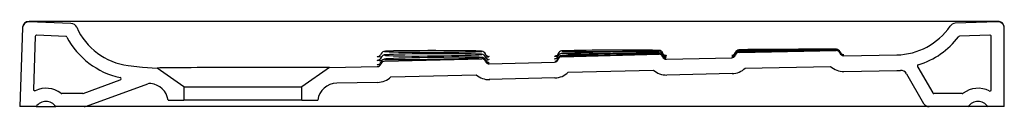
# Model space of a CAD drawing. Header units: millimetres. Extents: x 1084.906 to 1085.656, y 1464.489 to 1464.554.
import ezdxf

# ---------------------------------------------------------------- set-up
doc = ezdxf.new("R2010")
doc.units = ezdxf.units.MM
doc.layers.add('SANINDUSA', color=3, linetype='Continuous')

msp = doc.modelspace()

# ---------------------------------------------------------------- linework, layer by layer
at = {"layer": 'SANINDUSA', "lineweight": -2}
for p, q in [((1084.90766, 1464.54895), (1084.90555, 1464.48879)), ((1084.94462, 1464.5522), (1084.91283, 1464.55342)), ((1085.65037, 1464.5535), (1085.61814, 1464.55227)), ((1085.65555, 1464.48879), (1085.65555, 1464.54878)), ((1084.91743, 1464.54223), (1084.91602, 1464.50191)), ((1084.94063, 1464.54235), (1084.91846, 1464.5432)), ((1085.64452, 1464.54327), (1085.62146, 1464.54239)), ((1085.64555, 1464.50165), (1085.64555, 1464.54227)), ((1085.18349, 1464.52343), (1085.25748, 1464.52523)), ((1085.25752, 1464.52859), (1085.25703, 1464.5287)), ((1085.25749, 1464.52625), (1085.25705, 1464.52632)), ((1085.25755, 1464.53093), (1085.2571, 1464.53102)), ((1085.25721, 1464.5262), (1085.25749, 1464.52625)), ((1085.25724, 1464.53088), (1085.25755, 1464.53093)), ((1085.31847, 1464.52685), (1085.39248, 1464.52874)), ((1085.39251, 1464.53035), (1085.39215, 1464.53039)), ((1085.39253, 1464.53164), (1085.3922, 1464.53167)), ((1085.39249, 1464.5292), (1085.39222, 1464.52922)), ((1085.39231, 1464.53032), (1085.39251, 1464.53035)), ((1085.39235, 1464.53162), (1085.39253, 1464.53164)), ((1085.39235, 1464.52919), (1085.39249, 1464.5292)), ((1085.39823, 1464.52488), (1085.44792, 1464.526)), ((1085.45349, 1464.53012), (1085.5275, 1464.53152)), ((1085.53281, 1464.52851), (1085.53322, 1464.5285)), ((1085.53323, 1464.52762), (1085.57359, 1464.52824)), ((1085.03055, 1464.50393), (1085.01017, 1464.5182)), ((1085.14155, 1464.51863), (1085.12055, 1464.50393)), ((1085.14155, 1464.51863), (1085.17792, 1464.51931)), ((1085.26324, 1464.52138), (1085.31293, 1464.5227)), ((1085.45827, 1464.51821), (1085.52317, 1464.51944)), ((1085.58975, 1464.51884), (1085.60104, 1464.49929)), ((1085.1883, 1464.51154), (1085.25324, 1464.51312)), ((1085.32333, 1464.51497), (1085.38824, 1464.51663)), ((1085.57376, 1464.51624), (1085.57647, 1464.51634)), ((1085.58109, 1464.51384), (1085.59411, 1464.49129)), ((1084.95396, 1464.49885), (1084.98212, 1464.5091)), ((1084.95638, 1464.48909), (1085.00321, 1464.50613)), ((1085.03055, 1464.50393), (1085.12055, 1464.50393)), ((1085.03055, 1464.50393), (1085.03055, 1464.49379)), ((1085.12055, 1464.49379), (1085.12055, 1464.50393)), ((1084.95361, 1464.49879), (1084.93756, 1464.49879)), ((1085.62354, 1464.49879), (1085.6019, 1464.49879)), ((1084.91805, 1464.48879), (1084.90555, 1464.48879)), ((1084.91805, 1464.48879), (1084.93305, 1464.48879)), ((1084.95467, 1464.48879), (1084.93305, 1464.48879)), ((1084.99342, 1464.48879), (1084.95467, 1464.48879)), ((1085.05394, 1464.48879), (1084.99342, 1464.48879)), ((1085.01855, 1464.49379), (1085.03055, 1464.49379)), ((1085.12055, 1464.49379), (1085.03055, 1464.49379)), ((1085.19105, 1464.48879), (1085.05394, 1464.48879)), ((1085.12055, 1464.49379), (1085.13255, 1464.49379)), ((1085.32555, 1464.48879), (1085.19105, 1464.48879)), ((1085.57679, 1464.48879), (1085.32555, 1464.48879)), ((1085.59844, 1464.48879), (1085.57679, 1464.48879)), ((1085.62805, 1464.48879), (1085.59844, 1464.48879)), ((1085.63555, 1464.48879), (1085.62805, 1464.48879)), ((1085.64305, 1464.48879), (1085.63555, 1464.48879)), ((1085.65555, 1464.48879), (1085.64305, 1464.48879))]:
    msp.add_line(p, q, dxfattribs=at)
at = {"layer": 'SANINDUSA'}
for p, q in [((1085.31324, 1464.51071), (1085.26316, 1464.50938)), ((1085.44818, 1464.51401), (1085.3985, 1464.51288)), ((1085.17817, 1464.50731), (1085.14716, 1464.50673))]:
    msp.add_line(p, q, dxfattribs=at)
at = {"layer": 'SANINDUSA', "lineweight": -2, "flags": 128}
for points in [[(1085.65055, 1464.55378), (1085.48525, 1464.55366), (1085.29268, 1464.5536), (1085.10011, 1464.55365), (1084.91266, 1464.55378)], [(1085.52747, 1464.53247), (1085.52754, 1464.53247), (1085.52744, 1464.53247), (1085.52703, 1464.53249), (1085.52546, 1464.5325), (1085.52296, 1464.5325), (1085.51945, 1464.5325), (1085.51523, 1464.5325), (1085.51017, 1464.53249), (1085.50471, 1464.53248), (1085.49869, 1464.53246), (1085.4926, 1464.53244), (1085.48628, 1464.53241), (1085.48025, 1464.53238), (1085.47435, 1464.53234), (1085.46907, 1464.5323), (1085.46425, 1464.53225), (1085.4603, 1464.53221), (1085.45711, 1464.53216), (1085.45495, 1464.53211), (1085.45374, 1464.53207), (1085.45366, 1464.53206), (1085.45353, 1464.53204), (1085.45363, 1464.53203), (1085.45374, 1464.53202), (1085.45488, 1464.53199), (1085.45709, 1464.53197), (1085.46017, 1464.53196), (1085.46421, 1464.53196), (1085.46888, 1464.53197), (1085.4743, 1464.532), (1085.48003, 1464.53203), (1085.48623, 1464.53207), (1085.49237, 1464.53211), (1085.49863, 1464.53216), (1085.5045, 1464.53221), (1085.51013, 1464.53226), (1085.51505, 1464.53231), (1085.51941, 1464.53235), (1085.52285, 1464.53239), (1085.52544, 1464.53242), (1085.527, 1464.53245), (1085.52747, 1464.53247)], [(1085.17896, 1464.5267), (1085.17813, 1464.52678), (1085.17793, 1464.52689), (1085.17838, 1464.52696)], [(1085.18073, 1464.52605), (1085.18058, 1464.52562), (1085.18018, 1464.52503), (1085.17975, 1464.52464), (1085.17939, 1464.52441), (1085.17911, 1464.52428), (1085.17893, 1464.52422), (1085.17885, 1464.5242), (1085.17886, 1464.5242)], [(1085.181, 1464.52657), (1085.17937, 1464.52666), (1085.17896, 1464.5267)], [(1085.18457, 1464.5251), (1085.18372, 1464.525), (1085.18351, 1464.52492), (1085.18371, 1464.52484), (1085.18397, 1464.52481)], [(1085.1847, 1464.52825), (1085.18376, 1464.52813), (1085.18354, 1464.52803), (1085.18374, 1464.52794), (1085.18417, 1464.52788)], [(1085.18444, 1464.53098), (1085.18377, 1464.53093), (1085.18356, 1464.53086), (1085.18376, 1464.53079), (1085.18397, 1464.53077)], [(1085.18397, 1464.53077), (1085.1849, 1464.53068), (1085.1871, 1464.53057), (1085.19018, 1464.53046), (1085.19421, 1464.53037), (1085.19887, 1464.5303), (1085.20429, 1464.53024), (1085.21002, 1464.5302), (1085.21621, 1464.53019), (1085.22235, 1464.5302), (1085.22861, 1464.53023), (1085.23448, 1464.53028), (1085.24011, 1464.53035), (1085.24504, 1464.53044), (1085.2494, 1464.53053), (1085.25284, 1464.53063), (1085.25544, 1464.53073), (1085.257, 1464.53083), (1085.25724, 1464.53088)], [(1085.18397, 1464.52481), (1085.18484, 1464.52474), (1085.18703, 1464.52466), (1085.1901, 1464.52461), (1085.19413, 1464.5246), (1085.19879, 1464.52462), (1085.20421, 1464.52467), (1085.20993, 1464.52475), (1085.21612, 1464.52486), (1085.22226, 1464.52498), (1085.22853, 1464.52513), (1085.2344, 1464.52528), (1085.24003, 1464.52544), (1085.24496, 1464.5256), (1085.24933, 1464.52575), (1085.25277, 1464.5259), (1085.25538, 1464.52603), (1085.25695, 1464.52615), (1085.25721, 1464.5262)], [(1085.18417, 1464.52788), (1085.18487, 1464.52779), (1085.18707, 1464.52766), (1085.19014, 1464.52754), (1085.19417, 1464.52745), (1085.19882, 1464.52739), (1085.20424, 1464.52736), (1085.20996, 1464.52736), (1085.21615, 1464.52739), (1085.22229, 1464.52745), (1085.22855, 1464.52753), (1085.23442, 1464.52764), (1085.24006, 1464.52776), (1085.24499, 1464.52789), (1085.24936, 1464.52804), (1085.2528, 1464.52818), (1085.25541, 1464.52832), (1085.25696, 1464.52846)], [(1085.2571, 1464.53102), (1085.25704, 1464.53103), (1085.25548, 1464.53112), (1085.25298, 1464.53119), (1085.24947, 1464.53127), (1085.24526, 1464.53133), (1085.24021, 1464.53137), (1085.23475, 1464.53141), (1085.22873, 1464.53143), (1085.22264, 1464.53144), (1085.21633, 1464.53144), (1085.2103, 1464.53142), (1085.2044, 1464.53139), (1085.19911, 1464.53135), (1085.19429, 1464.53129), (1085.19034, 1464.53121), (1085.18715, 1464.53113), (1085.18498, 1464.53103), (1085.18444, 1464.53098)], [(1085.25705, 1464.52632), (1085.25699, 1464.52633), (1085.25544, 1464.52639), (1085.25294, 1464.52643), (1085.24945, 1464.52646), (1085.24524, 1464.52646), (1085.24019, 1464.52644), (1085.23474, 1464.5264), (1085.22872, 1464.52634), (1085.22263, 1464.52626), (1085.21631, 1464.52616), (1085.21029, 1464.52605), (1085.20438, 1464.52591), (1085.19909, 1464.52577), (1085.19427, 1464.52562), (1085.19031, 1464.52546), (1085.18711, 1464.5253), (1085.18494, 1464.52515), (1085.18457, 1464.5251)], [(1085.25703, 1464.5287), (1085.25702, 1464.5287), (1085.25547, 1464.5288), (1085.25297, 1464.52889), (1085.24948, 1464.52897), (1085.24527, 1464.52902), (1085.24022, 1464.52906), (1085.23477, 1464.52908), (1085.22875, 1464.52909), (1085.22266, 1464.52907), (1085.21635, 1464.52903), (1085.21032, 1464.52898), (1085.20442, 1464.5289), (1085.19913, 1464.52881), (1085.1943, 1464.5287), (1085.19034, 1464.52857), (1085.18715, 1464.52843), (1085.18497, 1464.52828), (1085.1847, 1464.52825)], [(1085.25696, 1464.52846), (1085.25698, 1464.52846), (1085.25752, 1464.52859)], [(1085.2624, 1464.52478), (1085.26241, 1464.52477), (1085.26231, 1464.5248), (1085.2621, 1464.52486), (1085.26177, 1464.52501), (1085.26132, 1464.52529), (1085.26082, 1464.52578), (1085.26039, 1464.5265), (1085.26031, 1464.52681)], [(1085.2625, 1464.52705), (1085.26251, 1464.52705), (1085.26241, 1464.52707), (1085.26222, 1464.52712), (1085.2619, 1464.52725), (1085.26147, 1464.52749), (1085.26096, 1464.52794), (1085.26049, 1464.52861), (1085.26035, 1464.52905)], [(1085.26321, 1464.52695), (1085.2632, 1464.52694), (1085.26259, 1464.52684)], [(1085.31314, 1464.5271), (1085.31293, 1464.52718), (1085.31321, 1464.52721)], [(1085.31384, 1464.52513), (1085.31315, 1464.52518), (1085.31294, 1464.52527), (1085.31328, 1464.52532)], [(1085.3156, 1464.52698), (1085.31437, 1464.52702), (1085.31314, 1464.5271)], [(1085.31328, 1464.52532), (1085.3136, 1464.52537), (1085.3138, 1464.52539)], [(1085.31573, 1464.52919), (1085.31568, 1464.52898), (1085.31529, 1464.52832), (1085.31484, 1464.52786), (1085.3144, 1464.52756), (1085.31405, 1464.52739), (1085.31381, 1464.5273), (1085.31363, 1464.52726), (1085.31354, 1464.52724), (1085.31355, 1464.52724)], [(1085.31552, 1464.52506), (1085.31438, 1464.5251), (1085.31384, 1464.52513)], [(1085.31867, 1464.52762), (1085.31849, 1464.52758), (1085.31865, 1464.52755)], [(1085.31924, 1464.52943), (1085.31873, 1464.52938), (1085.31851, 1464.52932), (1085.31871, 1464.52927), (1085.31881, 1464.52926)], [(1085.31875, 1464.53124), (1085.31854, 1464.53119), (1085.31874, 1464.53114), (1085.31878, 1464.53114)], [(1085.31881, 1464.52926), (1085.31985, 1464.52919), (1085.32205, 1464.52914), (1085.32512, 1464.5291), (1085.32916, 1464.5291), (1085.33382, 1464.52912), (1085.33924, 1464.52916), (1085.34497, 1464.52922), (1085.35116, 1464.52931), (1085.3573, 1464.52941), (1085.36357, 1464.52952), (1085.36944, 1464.52964), (1085.37507, 1464.52976), (1085.38, 1464.52988), (1085.38437, 1464.52999), (1085.3878, 1464.5301), (1085.39041, 1464.5302), (1085.39197, 1464.53028), (1085.39231, 1464.53032)], [(1085.39769, 1464.52648), (1085.3977, 1464.52648), (1085.39762, 1464.52649), (1085.39744, 1464.52653), (1085.39717, 1464.5266), (1085.39678, 1464.52677), (1085.39624, 1464.52712), (1085.39573, 1464.52767), (1085.39535, 1464.52839)], [(1085.39772, 1464.52772), (1085.39772, 1464.52772), (1085.39766, 1464.52773), (1085.39747, 1464.52777), (1085.39722, 1464.52784), (1085.39684, 1464.52799), (1085.39631, 1464.52832), (1085.39579, 1464.52885), (1085.39537, 1464.52959), (1085.39536, 1464.52964)], [(1085.39687, 1464.52537), (1085.39736, 1464.52536), (1085.39773, 1464.52535), (1085.39781, 1464.52535), (1085.39776, 1464.52535), (1085.39758, 1464.52538), (1085.39731, 1464.52544), (1085.39694, 1464.52557), (1085.39639, 1464.52589), (1085.39587, 1464.52636), (1085.39564, 1464.52671)], [(1085.39778, 1464.52763), (1085.39744, 1464.5276), (1085.39585, 1464.52754)], [(1085.39776, 1464.52637), (1085.39745, 1464.52634), (1085.39597, 1464.52627)], [(1085.39822, 1464.52643), (1085.39821, 1464.52642), (1085.39776, 1464.52637)], [(1085.39822, 1464.52768), (1085.39821, 1464.52767), (1085.39778, 1464.52763)], [(1085.44909, 1464.5263), (1085.44815, 1464.5263), (1085.44808, 1464.52631)], [(1085.52744, 1464.53167), (1085.527, 1464.53168), (1085.52543, 1464.53167), (1085.52293, 1464.53164), (1085.51942, 1464.53161), (1085.51519, 1464.53156), (1085.51014, 1464.53149), (1085.50468, 1464.53142), (1085.49865, 1464.53134), (1085.49256, 1464.53125), (1085.48624, 1464.53115), (1085.48021, 1464.53104), (1085.47431, 1464.53094), (1085.46903, 1464.53084), (1085.46421, 1464.53073), (1085.46026, 1464.53064), (1085.45707, 1464.53056), (1085.45491, 1464.53049), (1085.45371, 1464.53044), (1085.45359, 1464.53043), (1085.4535, 1464.53042), (1085.45357, 1464.53042)], [(1085.52745, 1464.53204), (1085.52752, 1464.53204), (1085.52741, 1464.53205), (1085.52702, 1464.53206), (1085.52545, 1464.53207), (1085.52294, 1464.53206), (1085.51943, 1464.53205), (1085.51521, 1464.53202), (1085.51016, 1464.53199), (1085.5047, 1464.53195), (1085.49867, 1464.5319), (1085.49259, 1464.53184), (1085.48627, 1464.53178), (1085.48024, 1464.53171), (1085.47434, 1464.53163), (1085.46905, 1464.53156), (1085.46423, 1464.53148), (1085.46029, 1464.5314), (1085.45709, 1464.53133), (1085.45493, 1464.53127), (1085.45372, 1464.53121), (1085.45364, 1464.5312), (1085.45352, 1464.53118), (1085.45361, 1464.53117), (1085.45372, 1464.53116), (1085.45486, 1464.53113), (1085.45707, 1464.53112), (1085.46015, 1464.53113), (1085.46419, 1464.53116), (1085.46886, 1464.5312), (1085.47428, 1464.53126), (1085.48001, 1464.53132), (1085.4862, 1464.5314), (1085.49235, 1464.53148), (1085.49861, 1464.53157), (1085.50448, 1464.53165), (1085.51011, 1464.53173), (1085.51503, 1464.53181), (1085.5194, 1464.53188), (1085.52283, 1464.53193), (1085.52543, 1464.53198), (1085.52698, 1464.53202), (1085.52745, 1464.53204)], [(1085.53321, 1464.5281), (1085.53244, 1464.52807), (1085.53186, 1464.52806)], [(1085.53283, 1464.52811), (1085.53322, 1464.5281), (1085.53321, 1464.5281)], [(1084.98807, 1464.5201), (1084.99909, 1464.51891), (1085.01017, 1464.5182)], [(1085.14155, 1464.51863), (1085.14093, 1464.51863), (1085.13901, 1464.51863), (1085.13729, 1464.51863), (1085.13513, 1464.51863), (1085.1325, 1464.51863), (1085.12943, 1464.51863), (1085.12609, 1464.51863), (1085.12238, 1464.51863), (1085.11825, 1464.51862), (1085.11378, 1464.51862), (1085.1092, 1464.51862), (1085.10436, 1464.51862), (1085.0992, 1464.51861), (1085.09384, 1464.51861), (1085.08853, 1464.5186), (1085.08311, 1464.5186), (1085.07751, 1464.51859), (1085.07185, 1464.51858), (1085.06643, 1464.51857), (1085.06104, 1464.51856), (1085.05563, 1464.51855), (1085.05034, 1464.51854), (1085.04542, 1464.51852), (1085.04068, 1464.5185), (1085.03608, 1464.51848), (1085.03175, 1464.51846), (1085.02789, 1464.51843), (1085.02434, 1464.51841), (1085.02108, 1464.51837), (1085.01819, 1464.51834), (1085.01582, 1464.51831), (1085.01383, 1464.51828), (1085.01224, 1464.51825), (1085.01109, 1464.51822), (1085.0104, 1464.51821), (1085.01017, 1464.5182)], [(1085.17927, 1464.52375), (1085.17814, 1464.5239), (1085.17793, 1464.52405), (1085.17858, 1464.5242), (1085.17885, 1464.52423)], [(1085.18028, 1464.52059), (1085.1794, 1464.52063), (1085.17815, 1464.52074), (1085.17794, 1464.52087), (1085.17812, 1464.52091)], [(1085.1811, 1464.52362), (1085.17938, 1464.52373), (1085.17927, 1464.52375)], [(1085.26254, 1464.52245), (1085.26255, 1464.52245), (1085.26245, 1464.52247), (1085.26227, 1464.52251), (1085.26196, 1464.52262), (1085.26153, 1464.52285), (1085.26101, 1464.52326), (1085.26052, 1464.52391), (1085.26033, 1464.5244)], [(1085.26246, 1464.52247), (1085.26269, 1464.52246), (1085.26323, 1464.52237)], [(1085.26322, 1464.52465), (1085.26321, 1464.52463), (1085.26253, 1464.5245)], [(1085.53342, 1464.51562), (1085.57376, 1464.51624)], [(1085.00551, 1464.5064), (1085.00383, 1464.50631), (1085.00321, 1464.50613)]]:
    msp.add_lwpolyline(points, dxfattribs=at)
at = {"layer": 'SANINDUSA', "lineweight": -2}
for centre, radius, start, end in [((1084.91264, 1464.54842), 0.005, 87.75252, 178), ((1084.91265, 1464.54878), 0.005, 89.94997, 177.99999), ((1084.94442, 1464.54721), 0.005, 24.09933, 87.87418), ((1084.99464, 1464.56968), 0.05002, 204.1076, 262.45873), ((1085.57288, 1464.57823), 0.05, 270.81543, 325.74024), ((1085.61834, 1464.54727), 0.005, 92.13238, 145.74085), ((1085.65055, 1464.5485), 0.005, 0, 92.2553), ((1085.65055, 1464.54878), 0.005, 0.00001, 90.05032), ((1084.91843, 1464.5422), 0.001, 87.81276, 178), ((1084.9406, 1464.54135), 0.001, 27.6658, 87.81276), ((1084.99464, 1464.56968), 0.06002, 207.6658, 257.83249), ((1085.57288, 1464.57823), 0.06, 286.6377, 322.84146), ((1085.6215, 1464.54139), 0.001, 92.19441, 142.84146), ((1085.64455, 1464.54227), 0.001, 0, 92.19441), ((1085.17808, 1464.52971), 0.00279, 282.22815, 342.67541), ((1085.18404, 1464.52151), 0.00358, 87.02757, 157.10662), ((1085.18408, 1464.52466), 0.00359, 85.42748, 157.35567), ((1085.18387, 1464.52764), 0.00335, 86.20666, 158.24054), ((1085.2574, 1464.52317), 0.00314, 21.26868, 90.07094), ((1085.25732, 1464.52544), 0.00324, 21.35958, 88.5108), ((1085.25737, 1464.52782), 0.00318, 20.68544, 88.68134), ((1085.25755, 1464.52223), 0.003, 20.9789, 91.50385), ((1085.25975, 1464.55313), 0.02643, 271.21141, 276.159), ((1085.31299, 1464.52632), 0.00284, 280.62075, 343.82592), ((1085.31303, 1464.52811), 0.00282, 282.34865, 343.49512), ((1085.31855, 1464.52385), 0.003, 91.519, 162.04996), ((1085.31883, 1464.52609), 0.00333, 88.84095, 158.60399), ((1085.31863, 1464.52814), 0.00308, 95.36227, 159.84858), ((1085.3185, 1464.52472), 0.00288, 93.47129, 163.67521), ((1085.30841, 1466.64505), 2.11752, 270.27695, 272.27176), ((1085.39143, 1462.87512), 1.6541, 89.97287, 92.52106), ((1085.36484, 1462.94755), 1.58436, 89.01065, 91.6672), ((1085.3466, 1465.89862), 1.36777, 268.8346, 271.91659), ((1085.37403, 1463.14044), 1.39007, 89.25282, 92.25893), ((1085.39255, 1464.52574), 0.003, 20.8487, 91.38487), ((1085.39246, 1464.52731), 0.00307, 20.45307, 89.25303), ((1085.39248, 1464.52862), 0.00305, 19.83325, 88.63814), ((1085.39252, 1464.52622), 0.003, 20.50267, 89.20302), ((1085.39816, 1464.52788), 0.003, 200.8487, 271.37002), ((1085.44786, 1464.529), 0.003, 271.22323, 341.74301), ((1085.44965, 1464.55129), 0.02335, 266.17564, 270.75781), ((1085.44944, 1464.54747), 0.02043, 266.23638, 271.10719), ((1085.44792, 1464.5293), 0.00297, 277.87121, 342.23529), ((1085.44798, 1464.53092), 0.0029, 277.66293, 342.2598), ((1085.44798, 1464.52999), 0.00287, 278.20031, 343.28973), ((1085.45355, 1464.52712), 0.003, 91.2052, 161.74301), ((1085.45354, 1464.52747), 0.00296, 95.91818, 161.92761), ((1085.45355, 1464.52823), 0.00296, 95.03887, 161.71727), ((1085.4535, 1464.52917), 0.00288, 93.87914, 162.32485), ((1085.52755, 1464.52852), 0.003, 20.42435, 90.96236), ((1085.52757, 1464.5291), 0.00295, 19.46917, 86.30931), ((1085.52758, 1464.52955), 0.00292, 18.69025, 85.83516), ((1085.53316, 1464.53148), 0.00298, 200.03178, 266.0724), ((1085.53314, 1464.53105), 0.00294, 199.37199, 266.16179), ((1085.53318, 1464.53062), 0.003, 200.42435, 270.94391), ((1085.5319, 1464.55304), 0.02458, 269.70454, 273.03793), ((1085.17786, 1464.52231), 0.003, 271.19003, 341.73667), ((1085.17808, 1464.52367), 0.00276, 285.06012, 343.67513), ((1085.18355, 1464.52043), 0.003, 91.22546, 161.73667), ((1085.25959, 1464.54689), 0.02259, 271.85892, 277.46923), ((1085.26316, 1464.52438), 0.003, 200.9789, 271.51125), ((1085.26162, 1464.52792), 0.00578, 265.91304, 286.21856), ((1085.31285, 1464.5257), 0.003, 271.52317, 342.04996), ((1085.44786, 1464.529), 0.015, 271.22323, 313.98966), ((1085.53318, 1464.53062), 0.015, 228.17809, 270.94391), ((1085.59035, 1464.51979), 0.001, 106.6377, 211.84422), ((1085.57676, 1464.51134), 0.015, 30, 31.84422), ((1084.98178, 1464.51004), 0.001, 290, 77.83249), ((1085.17786, 1464.52231), 0.015, 271.19003, 314.12416), ((1085.26316, 1464.52438), 0.015, 228.62376, 271.51125), ((1085.31285, 1464.5257), 0.015, 271.52317, 314.32855), ((1085.39816, 1464.52788), 0.015, 228.58203, 271.37002), ((1085.57676, 1464.51134), 0.005, 30, 93.31423), ((1084.92555, 1464.48375), 0.01903, 53.15991, 115.22303), ((1085.00373, 1464.4915), 0.015, 8.75542, 83.1744), ((1085.14741, 1464.49173), 0.015, 90.97114, 172.1142), ((1085.63555, 1464.48375), 0.01903, 63.30135, 126.84009), ((1084.91702, 1464.50188), 0.001, 178, 295.22303), ((1084.93756, 1464.49979), 0.001, 233.15991, 270), ((1084.95361, 1464.49979), 0.001, 270, 290), ((1085.6019, 1464.49979), 0.001, 210, 270), ((1085.62354, 1464.49979), 0.001, 270, 306.84009), ((1085.64455, 1464.50165), 0.001, 243.30135, 0), ((1084.92555, 1464.48375), 0.00903, 33.85503, 146.14497), ((1084.95467, 1464.49379), 0.005, 270, 290), ((1085.59844, 1464.49379), 0.005, 210, 270), ((1085.63555, 1464.48375), 0.00903, 33.85503, 146.14497)]:
    msp.add_arc(centre, radius, start, end, dxfattribs=at)

doc.saveas('drawing.dxf')
